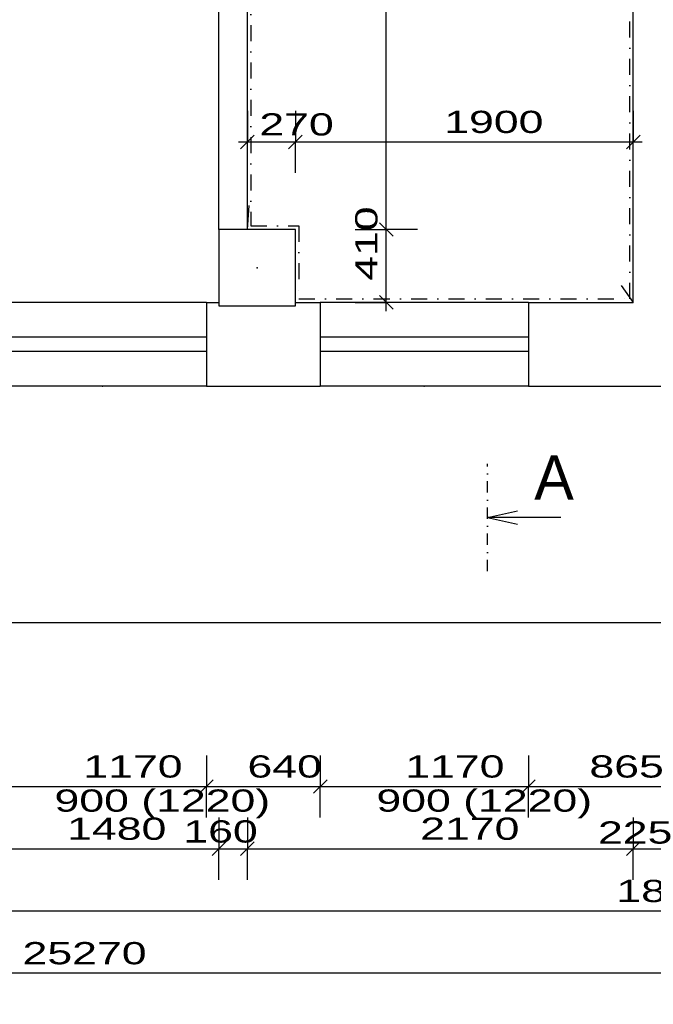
# Model space of a CAD drawing. Extents: x -196363 to 398972, y -489949 to -260582.
# Tile 27 of 256: x 27293 to 30856, y -390600 to -385063. Entities that reach past the tile are written whole.
import ezdxf

# ---------------------------------------------------------------- set-up
doc = ezdxf.new("R2010")
doc.units = 0
doc.header["$MEASUREMENT"] = 0
doc.linetypes.add('DOTDASH', pattern=[1, 0.3, -0.2, 0, -0.2, 0.3])
for name, color, linetype in [('koty', 1, 'Continuous'), ('noszdiv', 1, 'Continuous'), ('obklady', 14, 'Continuous'), ('okna', 2, 'Continuous')]:
    doc.layers.add(name, color=color, linetype=linetype)
doc.styles.add('SPIRITTXTSTYLE1', font='ROMAN')
doc.linetypes.add('CERCH2', pattern='A,0,-1,[17,dur+dsp vaclavov.shx,S=0.003401,R=0,X=-1,Y=0],0', length=1)
doc.dimstyles.new('SPIRITSTYLE19', dxfattribs={"dimtxt": 125, "dimasz": 12.7, "dimexe": 175, "dimexo": 3307.057129, "dimgap": 50, "dimtad": 1, "dimdec": 3, "dimzin": 0, "dimdsep": 46, "dimlunit": 7, "dimtxsty": 'SPIRITTXTSTYLE1', "dimblk1": '_TICKMARKS19', "dimblk2": '_TICKMARKS19', "dimsah": 1, "dimcen": 0.09, "dimdle": 50, "dimclrd": 1, "dimclre": 1, "dimclrt": 1, "dimadec": 0, "dimazin": 0, "dimtfac": 1, "dimtdec": 4, "dimtofl": 0, "dimtmove": 1, "dimatfit": 0, "dimfxl": 0, "dimtolj": 1, "dimtzin": 0, "dimarcsym": 0})
doc.dimstyles.new('SPIRITSTYLE20', dxfattribs={"dimtxt": 125, "dimasz": 12.7, "dimexe": 175, "dimexo": 2897.060547, "dimgap": 50, "dimtad": 1, "dimdec": 3, "dimzin": 0, "dimdsep": 46, "dimlunit": 7, "dimtxsty": 'SPIRITTXTSTYLE1', "dimblk1": '_TICKMARKS20', "dimblk2": '_TICKMARKS20', "dimsah": 1, "dimcen": 0.09, "dimdle": 50, "dimclrd": 1, "dimclre": 1, "dimclrt": 1, "dimadec": 0, "dimazin": 0, "dimtfac": 1, "dimtdec": 4, "dimtofl": 0, "dimtmove": 1, "dimatfit": 0, "dimfxl": 0, "dimtolj": 1, "dimtzin": 0, "dimarcsym": 0})
doc.dimstyles.new('SPIRITSTYLE23', dxfattribs={"dimtxt": 125, "dimasz": 12.7, "dimexe": 175, "dimexo": 3127.049561, "dimgap": 50, "dimtad": 1, "dimdec": 3, "dimzin": 0, "dimdsep": 46, "dimlunit": 7, "dimtxsty": 'SPIRITTXTSTYLE1', "dimblk1": '_TICKMARKS23', "dimblk2": '_TICKMARKS23', "dimsah": 1, "dimcen": 0.09, "dimdle": 50, "dimclrd": 1, "dimclre": 1, "dimclrt": 1, "dimadec": 0, "dimazin": 0, "dimtfac": 1, "dimtdec": 4, "dimtofl": 0, "dimtmove": 1, "dimatfit": 0, "dimfxl": 0, "dimtolj": 1, "dimtzin": 0, "dimarcsym": 0})
doc.dimstyles.new('SPIRITSTYLE24', dxfattribs={"dimtxt": 125, "dimasz": 12.7, "dimexe": 175, "dimexo": 2777.05542, "dimgap": 50, "dimtad": 1, "dimdec": 3, "dimzin": 0, "dimdsep": 46, "dimlunit": 7, "dimtxsty": 'SPIRITTXTSTYLE1', "dimblk1": '_TICKMARKS24', "dimblk2": '_TICKMARKS24', "dimsah": 1, "dimcen": 0.09, "dimdle": 50, "dimclrd": 1, "dimclre": 1, "dimclrt": 1, "dimadec": 0, "dimazin": 0, "dimtfac": 1, "dimtdec": 4, "dimtofl": 0, "dimtmove": 1, "dimatfit": 0, "dimfxl": 0, "dimtolj": 1, "dimtzin": 0, "dimarcsym": 0})
doc.dimstyles.new('SPIRITSTYLE25', dxfattribs={"dimtxt": 125, "dimasz": 12.7, "dimexe": 175, "dimexo": 2077.067139, "dimgap": 50, "dimtad": 1, "dimdec": 3, "dimzin": 0, "dimdsep": 46, "dimlunit": 7, "dimtxsty": 'SPIRITTXTSTYLE1', "dimblk1": '_TICKMARKS25', "dimblk2": '_TICKMARKS25', "dimsah": 1, "dimcen": 0.09, "dimdle": 50, "dimclrd": 1, "dimclre": 1, "dimclrt": 1, "dimadec": 0, "dimazin": 0, "dimtfac": 1, "dimtdec": 4, "dimtofl": 0, "dimtmove": 1, "dimatfit": 0, "dimfxl": 0, "dimtolj": 1, "dimtzin": 0, "dimarcsym": 0})
doc.dimstyles.new('SPIRITSTYLE26', dxfattribs={"dimtxt": 125, "dimasz": 12.7, "dimexe": 175, "dimexo": -175, "dimgap": 50, "dimtad": 1, "dimdec": 3, "dimzin": 0, "dimdsep": 46, "dimlunit": 7, "dimtxsty": 'SPIRITTXTSTYLE1', "dimblk1": '_TICKMARKS26', "dimblk2": '_TICKMARKS26', "dimsah": 1, "dimcen": 0.09, "dimdle": 50, "dimclrd": 1, "dimclre": 1, "dimclrt": 1, "dimadec": 0, "dimazin": 0, "dimtfac": 1, "dimtdec": 4, "dimtofl": 0, "dimtmove": 1, "dimatfit": 0, "dimfxl": 0, "dimtolj": 1, "dimtzin": 0, "dimarcsym": 0})
doc.dimstyles.new('SPIRITSTYLE93', dxfattribs={"dimtxt": 125, "dimasz": 12.7, "dimexe": 175, "dimexo": 317.819519, "dimgap": 50, "dimtad": 1, "dimdec": 3, "dimzin": 0, "dimdsep": 46, "dimlunit": 7, "dimtxsty": 'SPIRITTXTSTYLE1', "dimblk1": '_TICKMARKS93', "dimblk2": '_TICKMARKS93', "dimsah": 1, "dimcen": 0.09, "dimdle": 50, "dimclrd": 1, "dimclre": 1, "dimclrt": 1, "dimadec": 0, "dimazin": 0, "dimtfac": 1, "dimtdec": 4, "dimtofl": 0, "dimtmove": 1, "dimatfit": 0, "dimfxl": 0, "dimtolj": 1, "dimtzin": 0, "dimarcsym": 0})
doc.dimstyles.new('SPIRITSTYLE94', dxfattribs={"dimtxt": 125, "dimasz": 12.7, "dimexe": 175, "dimexo": 336.361023, "dimgap": 50, "dimtad": 1, "dimdec": 3, "dimzin": 0, "dimdsep": 46, "dimlunit": 7, "dimtxsty": 'SPIRITTXTSTYLE1', "dimblk1": '_TICKMARKS94', "dimblk2": '_TICKMARKS94', "dimsah": 1, "dimcen": 0.09, "dimdle": 50, "dimclrd": 1, "dimclre": 1, "dimclrt": 1, "dimadec": 0, "dimazin": 0, "dimtfac": 1, "dimtdec": 4, "dimtofl": 0, "dimtmove": 1, "dimatfit": 0, "dimfxl": 0, "dimtolj": 1, "dimtzin": 0, "dimarcsym": 0})

# ---------------------------------------------------------------- blocks, each defined once
blk = doc.blocks.new('_TICKMARKS20')
at = {"color": 1, "linetype": 'Continuous'}
blk.add_line((-3, -3), (3, 3), dxfattribs=at)
blk = doc.blocks.new('*D22')
at = {"color": 1, "linetype": 'Continuous', "ltscale": 300}
for p, q in [((26933, -389549.9, 1723.8), (26933, -389724.9, 1723.8)), ((28413, -389549.9, 1723.8), (28413, -389724.9, 1723.8)), ((26883, -389724.9, 1723.8), (28463, -389724.9, 1723.8)), ((26933, -389899.9, 1723.8), (26933, -389724.9, 1723.8)), ((28413, -389899.9, 1723.8), (28413, -389724.9, 1723.8))]:
    blk.add_line(p, q, dxfattribs=at)
at = {"color": 1, "linetype": 'Continuous', "ltscale": 300, "xscale": 12.69999980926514, "yscale": 12.69999980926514, "zscale": 12.69999980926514, "rotation": 180.0000050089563}
blk.add_blockref('_TICKMARKS20', (26933, -389724.9, 1723.8), dxfattribs=at)
at = {"color": 1, "linetype": 'Continuous', "ltscale": 300, "xscale": 12.69999980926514, "yscale": 12.69999980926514, "zscale": 12.69999980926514}
blk.add_blockref('_TICKMARKS20', (28413, -389724.9, 1723.8), dxfattribs=at)
at = {"color": 1, "linetype": 'Continuous', "ltscale": 300, "style": 'SPIRITTXTSTYLE1', "width": 1.5}
blk.add_text('1480', height=125, dxfattribs=at).set_placement((27559.9, -389674.9, 1723.8))
blk = doc.blocks.new('_TICKMARKS19')
at = {"color": 1, "linetype": 'Continuous'}
blk.add_line((-3, -3), (3, 3), dxfattribs=at)
blk = doc.blocks.new('*D23')
at = {"color": 1, "linetype": 'Continuous', "ltscale": 300}
for p, q in [((28413, -389549.9375, 1723.800049), (28413, -389724.9375, 1723.800049)), ((28573.015625, -389549.9375, 1723.800049), (28573.015625, -389724.9375, 1723.800049)), ((28363, -389724.9375, 1723.800049), (28623.015625, -389724.9375, 1723.800049)), ((28413, -389899.9375, 1723.800049), (28413, -389724.9375, 1723.800049)), ((28573.015625, -389899.9375, 1723.800049), (28573.015625, -389724.9375, 1723.800049))]:
    blk.add_line(p, q, dxfattribs=at)
at = {"color": 1, "linetype": 'Continuous', "ltscale": 300, "xscale": 12.69999980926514, "yscale": 12.69999980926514, "zscale": 12.69999980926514, "rotation": 180.0000050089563}
blk.add_blockref('_TICKMARKS19', (28413, -389724.9375, 1723.800049), dxfattribs=at)
at = {"color": 1, "linetype": 'Continuous', "ltscale": 300, "xscale": 12.69999980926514, "yscale": 12.69999980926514, "zscale": 12.69999980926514}
blk.add_blockref('_TICKMARKS19', (28573.015625, -389724.9375, 1723.800049), dxfattribs=at)
at = {"color": 1, "linetype": 'Continuous', "ltscale": 300, "style": 'SPIRITTXTSTYLE1', "width": 1.5}
blk.add_text('160', height=125, dxfattribs=at).set_placement((28213.125, -389690.3125, 1723.800049))
blk = doc.blocks.new('*D24')
at = {"color": 1, "linetype": 'Continuous', "ltscale": 300}
for p, q in [((28573, -389549.9, 1723.8), (28573, -389724.9, 1723.8)), ((30743, -389549.9, 1723.8), (30743, -389724.9, 1723.8)), ((28523, -389724.9, 1723.8), (30793, -389724.9, 1723.8)), ((28573, -389899.9, 1723.8), (28573, -389724.9, 1723.8)), ((30743, -389899.9, 1723.8), (30743, -389724.9, 1723.8))]:
    blk.add_line(p, q, dxfattribs=at)
at = {"color": 1, "linetype": 'Continuous', "ltscale": 300, "xscale": 12.69999980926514, "yscale": 12.69999980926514, "zscale": 12.69999980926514, "rotation": 180.0000050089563}
blk.add_blockref('_TICKMARKS19', (28573, -389724.9, 1723.8), dxfattribs=at)
at = {"color": 1, "linetype": 'Continuous', "ltscale": 300, "xscale": 12.69999980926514, "yscale": 12.69999980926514, "zscale": 12.69999980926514}
blk.add_blockref('_TICKMARKS19', (30743, -389724.9, 1723.8), dxfattribs=at)
at = {"color": 1, "linetype": 'Continuous', "ltscale": 300, "style": 'SPIRITTXTSTYLE1', "width": 1.5}
blk.add_text('2170', height=125, dxfattribs=at).set_placement((29544.9, -389674.9, 1723.8))
blk = doc.blocks.new('*D25')
at = {"color": 1, "linetype": 'Continuous', "ltscale": 300}
for p, q in [((30743, -389549.9, 1723.8), (30743, -389724.9, 1723.8)), ((30968, -389549.9, 1723.8), (30968, -389724.9, 1723.8)), ((30693, -389724.9, 1723.8), (31018, -389724.9, 1723.8)), ((30743, -389899.9, 1723.8), (30743, -389724.9, 1723.8)), ((30968, -389899.9, 1723.8), (30968, -389724.9, 1723.8))]:
    blk.add_line(p, q, dxfattribs=at)
at = {"color": 1, "linetype": 'Continuous', "ltscale": 300, "xscale": 12.69999980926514, "yscale": 12.69999980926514, "zscale": 12.69999980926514, "rotation": 180.0000050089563}
blk.add_blockref('_TICKMARKS20', (30743, -389724.9, 1723.8), dxfattribs=at)
at = {"color": 1, "linetype": 'Continuous', "ltscale": 300, "xscale": 12.69999980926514, "yscale": 12.69999980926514, "zscale": 12.69999980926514}
blk.add_blockref('_TICKMARKS20', (30968, -389724.9, 1723.8), dxfattribs=at)
at = {"color": 1, "linetype": 'Continuous', "ltscale": 300, "style": 'SPIRITTXTSTYLE1', "width": 1.5}
blk.add_text('225', height=125, dxfattribs=at).set_placement((30544.5, -389696.3, 1723.8))
blk = doc.blocks.new('_TICKMARKS23')
at = {"color": 1, "linetype": 'Continuous'}
blk.add_line((-3, -3), (3, 3), dxfattribs=at)
blk = doc.blocks.new('*D32')
at = {"color": 1, "linetype": 'Continuous', "ltscale": 300}
for p, q in [((14823, -390249.9, 1723.8), (14823, -390424.9, 1723.8)), ((40093, -390249.9, 1723.8), (40093, -390424.9, 1723.8)), ((40143, -390424.9, 1723.8), (14773, -390424.9, 1723.8)), ((14823, -390599.9, 1723.8), (14823, -390424.9, 1723.8)), ((40093, -390599.9, 1723.8), (40093, -390424.9, 1723.8))]:
    blk.add_line(p, q, dxfattribs=at)
at = {"color": 1, "linetype": 'Continuous', "ltscale": 300, "xscale": 12.69999980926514, "yscale": 12.69999980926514, "zscale": 12.69999980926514}
for p, rotation in [((14823, -390424.9, 1723.8), 180.0000050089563), ((40093, -390424.9, 1723.8), 360.0000100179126)]:
    blk.add_blockref('_TICKMARKS23', p, dxfattribs=dict(at, rotation=rotation))
at = {"color": 1, "linetype": 'Continuous', "ltscale": 300, "style": 'SPIRITTXTSTYLE1', "width": 1.5}
blk.add_text('25270', height=125, rotation=360, dxfattribs=at).set_placement((27309.2, -390374.9, 1723.8))
blk = doc.blocks.new('_TICKMARKS24')
at = {"color": 1, "linetype": 'Continuous'}
blk.add_line((-3, -3), (3, 3), dxfattribs=at)
blk = doc.blocks.new('*D35')
at = {"color": 1, "linetype": 'Continuous', "ltscale": 300}
for p, q in [((21488, -389899.9, 1723.8), (21488, -390074.9, 1723.8)), ((40093, -389899.9, 1723.8), (40093, -390074.9, 1723.8)), ((21438, -390074.9, 1723.8), (40143, -390074.9, 1723.8)), ((21488, -390249.9, 1723.8), (21488, -390074.9, 1723.8)), ((40093, -390249.9, 1723.8), (40093, -390074.9, 1723.8))]:
    blk.add_line(p, q, dxfattribs=at)
at = {"color": 1, "linetype": 'Continuous', "ltscale": 300, "xscale": 12.69999980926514, "yscale": 12.69999980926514, "zscale": 12.69999980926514, "rotation": 180.0000050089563}
blk.add_blockref('_TICKMARKS24', (21488, -390074.9, 1723.8), dxfattribs=at)
at = {"color": 1, "linetype": 'Continuous', "ltscale": 300, "xscale": 12.69999980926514, "yscale": 12.69999980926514, "zscale": 12.69999980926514}
blk.add_blockref('_TICKMARKS24', (40093, -390074.9, 1723.8), dxfattribs=at)
at = {"color": 1, "linetype": 'Continuous', "ltscale": 300, "style": 'SPIRITTXTSTYLE1', "width": 1.5}
blk.add_text('18605', height=125, dxfattribs=at).set_placement((30647.6, -390024.9, 1723.8))
blk = doc.blocks.new('_TICKMARKS25')
at = {"color": 1, "linetype": 'Continuous'}
blk.add_line((-3, -3), (3, 3), dxfattribs=at)
blk = doc.blocks.new('*D47')
at = {"color": 1, "linetype": 'Continuous', "ltscale": 300}
for p, q in [((27173, -389199.9, 1723.8), (27173, -389374.9, 1723.8)), ((28343, -389199.9, 1723.8), (28343, -389374.9, 1723.8)), ((27123, -389374.9, 1723.8), (28393, -389374.9, 1723.8)), ((27173, -389549.9, 1723.8), (27173, -389374.9, 1723.8)), ((28343, -389549.9, 1723.8), (28343, -389374.9, 1723.8))]:
    blk.add_line(p, q, dxfattribs=at)
at = {"color": 1, "linetype": 'Continuous', "ltscale": 300, "xscale": 12.69999980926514, "yscale": 12.69999980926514, "zscale": 12.69999980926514, "rotation": 180.0000050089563}
blk.add_blockref('_TICKMARKS25', (27173, -389374.9, 1723.8), dxfattribs=at)
at = {"color": 1, "linetype": 'Continuous', "ltscale": 300, "xscale": 12.69999980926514, "yscale": 12.69999980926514, "zscale": 12.69999980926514}
blk.add_blockref('_TICKMARKS25', (28343, -389374.9, 1723.8), dxfattribs=at)
at = {"color": 1, "linetype": 'Continuous', "ltscale": 300, "style": 'SPIRITTXTSTYLE1', "width": 1.5}
blk.add_text('1170', height=125, dxfattribs=at).set_placement((27650.9, -389324.9, 1723.8))
blk = doc.blocks.new('*D48')
at = {"color": 1, "linetype": 'Continuous', "ltscale": 300}
for p, q in [((28343, -389199.9, 1723.8), (28343, -389374.9, 1723.8)), ((28983, -389199.9, 1723.8), (28983, -389374.9, 1723.8)), ((28293, -389374.9, 1723.8), (29033, -389374.9, 1723.8)), ((28343, -389549.9, 1723.8), (28343, -389374.9, 1723.8)), ((28983, -389549.9, 1723.8), (28983, -389374.9, 1723.8))]:
    blk.add_line(p, q, dxfattribs=at)
at = {"color": 1, "linetype": 'Continuous', "ltscale": 300, "xscale": 12.69999980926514, "yscale": 12.69999980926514, "zscale": 12.69999980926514, "rotation": 180.0000050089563}
blk.add_blockref('_TICKMARKS25', (28343, -389374.9, 1723.8), dxfattribs=at)
at = {"color": 1, "linetype": 'Continuous', "ltscale": 300, "xscale": 12.69999980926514, "yscale": 12.69999980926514, "zscale": 12.69999980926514}
blk.add_blockref('_TICKMARKS25', (28983, -389374.9, 1723.8), dxfattribs=at)
at = {"color": 1, "linetype": 'Continuous', "ltscale": 300, "style": 'SPIRITTXTSTYLE1', "width": 1.5}
blk.add_text('640', height=125, dxfattribs=at).set_placement((28573.7, -389324.9, 1723.8))
blk = doc.blocks.new('*D49')
at = {"color": 1, "linetype": 'Continuous', "ltscale": 300}
for p, q in [((28983, -389199.9, 1723.8), (28983, -389374.9, 1723.8)), ((30153, -389199.9, 1723.8), (30153, -389374.9, 1723.8)), ((28933, -389374.9, 1723.8), (30203, -389374.9, 1723.8)), ((28983, -389549.9, 1723.8), (28983, -389374.9, 1723.8)), ((30153, -389549.9, 1723.8), (30153, -389374.9, 1723.8))]:
    blk.add_line(p, q, dxfattribs=at)
at = {"color": 1, "linetype": 'Continuous', "ltscale": 300, "xscale": 12.69999980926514, "yscale": 12.69999980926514, "zscale": 12.69999980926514, "rotation": 180.0000050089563}
blk.add_blockref('_TICKMARKS25', (28983, -389374.9, 1723.8), dxfattribs=at)
at = {"color": 1, "linetype": 'Continuous', "ltscale": 300, "xscale": 12.69999980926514, "yscale": 12.69999980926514, "zscale": 12.69999980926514}
blk.add_blockref('_TICKMARKS25', (30153, -389374.9, 1723.8), dxfattribs=at)
at = {"color": 1, "linetype": 'Continuous', "ltscale": 300, "style": 'SPIRITTXTSTYLE1', "width": 1.5}
blk.add_text('1170', height=125, dxfattribs=at).set_placement((29460.9, -389324.9, 1723.8))
blk = doc.blocks.new('*D50')
at = {"color": 1, "linetype": 'Continuous', "ltscale": 300}
for p, q in [((30153, -389199.9, 1723.8), (30153, -389374.9, 1723.8)), ((31018, -389199.9, 1723.8), (31018, -389374.9, 1723.8)), ((30103, -389374.9, 1723.8), (31068, -389374.9, 1723.8)), ((30153, -389549.9, 1723.8), (30153, -389374.9, 1723.8)), ((31018, -389549.9, 1723.8), (31018, -389374.9, 1723.8))]:
    blk.add_line(p, q, dxfattribs=at)
at = {"color": 1, "linetype": 'Continuous', "ltscale": 300, "xscale": 12.69999980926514, "yscale": 12.69999980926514, "zscale": 12.69999980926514, "rotation": 180.0000050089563}
blk.add_blockref('_TICKMARKS25', (30153, -389374.9, 1723.8), dxfattribs=at)
at = {"color": 1, "linetype": 'Continuous', "ltscale": 300, "xscale": 12.69999980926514, "yscale": 12.69999980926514, "zscale": 12.69999980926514}
blk.add_blockref('_TICKMARKS25', (31018, -389374.9, 1723.8), dxfattribs=at)
at = {"color": 1, "linetype": 'Continuous', "ltscale": 300, "style": 'SPIRITTXTSTYLE1', "width": 1.5}
blk.add_text('865', height=125, dxfattribs=at).set_placement((30496.2, -389324.9, 1723.8))
blk = doc.blocks.new('_TICKMARKS93')
at = {"color": 1, "linetype": 'Continuous'}
blk.add_line((-3, -3), (3, 3), dxfattribs=at)
blk = doc.blocks.new('*D205')
at = {"color": 1, "linetype": 'Continuous', "ltscale": 300}
for p, q in [((28573, -385575.1, 1723.8), (28573, -385750.1, 1723.8)), ((28843, -385575.1, 1723.8), (28843, -385750.1, 1723.8)), ((28523, -385750.1, 1723.8), (28893, -385750.1, 1723.8)), ((28573, -385925, 1723.8), (28573, -385750.1, 1723.8)), ((28843, -385925, 1723.8), (28843, -385750.1, 1723.8))]:
    blk.add_line(p, q, dxfattribs=at)
at = {"color": 1, "linetype": 'Continuous', "ltscale": 300, "xscale": 12.69999980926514, "yscale": 12.69999980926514, "zscale": 12.69999980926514, "rotation": 180.0000050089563}
blk.add_blockref('_TICKMARKS93', (28573, -385750.1, 1723.8), dxfattribs=at)
at = {"color": 1, "linetype": 'Continuous', "ltscale": 300, "xscale": 12.69999980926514, "yscale": 12.69999980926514, "zscale": 12.69999980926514}
blk.add_blockref('_TICKMARKS93', (28843, -385750.1, 1723.8), dxfattribs=at)
at = {"color": 1, "linetype": 'Continuous', "ltscale": 300, "style": 'SPIRITTXTSTYLE1', "width": 1.5}
blk.add_text('270', height=125, dxfattribs=at).set_placement((28640.4, -385714.1, 1723.8))
blk = doc.blocks.new('*D206')
at = {"color": 1, "linetype": 'Continuous', "ltscale": 300}
for p, q in [((28843, -385575.1, 1723.8), (28843, -385750.1, 1723.8)), ((30743, -385575.1, 1723.8), (30743, -385750.1, 1723.8)), ((28793, -385750.1, 1723.8), (30793, -385750.1, 1723.8)), ((28843, -385925, 1723.8), (28843, -385750.1, 1723.8)), ((30743, -385925, 1723.8), (30743, -385750.1, 1723.8))]:
    blk.add_line(p, q, dxfattribs=at)
at = {"color": 1, "linetype": 'Continuous', "ltscale": 300, "xscale": 12.69999980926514, "yscale": 12.69999980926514, "zscale": 12.69999980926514, "rotation": 180.0000050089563}
blk.add_blockref('_TICKMARKS93', (28843, -385750.1, 1723.8), dxfattribs=at)
at = {"color": 1, "linetype": 'Continuous', "ltscale": 300, "xscale": 12.69999980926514, "yscale": 12.69999980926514, "zscale": 12.69999980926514}
blk.add_blockref('_TICKMARKS93', (30743, -385750.1, 1723.8), dxfattribs=at)
at = {"color": 1, "linetype": 'Continuous', "ltscale": 300, "style": 'SPIRITTXTSTYLE1', "width": 1.5}
blk.add_text('1900', height=125, dxfattribs=at).set_placement((29679.9, -385700.1, 1723.8))
blk = doc.blocks.new('_TICKMARKS94')
at = {"color": 1, "linetype": 'Continuous'}
blk.add_line((-3, -3), (3, 3), dxfattribs=at)
blk = doc.blocks.new('*D209')
at = {"color": 1, "linetype": 'Continuous', "ltscale": 300}
for p, q in [((29354.375, -386702.875, 1723.8), (29354.375, -386192.875, 1723.8)), ((29179.375, -386242.875, 1723.8), (29354.375, -386242.875, 1723.8)), ((29529.375, -386242.875, 1723.8), (29354.375, -386242.875, 1723.8)), ((29179.375, -386652.875, 1723.8), (29354.375, -386652.875, 1723.8)), ((29529.375, -386652.875, 1723.8), (29354.375, -386652.875, 1723.8))]:
    blk.add_line(p, q, dxfattribs=at)
at = {"color": 1, "linetype": 'Continuous', "ltscale": 300, "xscale": 12.69999980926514, "yscale": 12.69999980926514, "zscale": 12.69999980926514}
for p, rotation in [((29354.375, -386242.875, 1723.8), 90.00000250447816), ((29354.375, -386652.875, 1723.8), 270.0000006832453)]:
    blk.add_blockref('_TICKMARKS94', p, dxfattribs=dict(at, rotation=rotation))
at = {"color": 1, "linetype": 'Continuous', "ltscale": 300, "style": 'SPIRITTXTSTYLE1', "width": 1.5}
blk.add_text('410', height=125, rotation=90.0000025, dxfattribs=at).set_placement((29304.375, -386531.1875, 1723.8))
blk = doc.blocks.new('_TICKMARKS26')
at = {"color": 1, "linetype": 'Continuous'}
blk.add_line((-3, -3), (3, 3), dxfattribs=at)
blk = doc.blocks.new('*D210')
at = {"color": 1, "linetype": 'Continuous', "ltscale": 300}
for p, q in [((29354.375, -386292.875, 1723.80005), (29354.375, -382252.875, 1723.80005)), ((29179.375, -382302.875, 1723.80005), (29354.375, -382302.875, 1723.80005)), ((29529.375, -382302.875, 1723.80005), (29354.375, -382302.875, 1723.80005)), ((29179.375, -386242.875, 1723.80005), (29354.375, -386242.875, 1723.80005)), ((29529.375, -386242.875, 1723.80005), (29354.375, -386242.875, 1723.80005))]:
    blk.add_line(p, q, dxfattribs=at)
at = {"color": 1, "linetype": 'Continuous', "ltscale": 300, "xscale": 12.69999980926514, "yscale": 12.69999980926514, "zscale": 12.69999980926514}
for p, rotation in [((29354.375, -382302.875, 1723.80005), 90.00000250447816), ((29354.375, -386242.875, 1723.80005), 270.0000006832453)]:
    blk.add_blockref('_TICKMARKS26', p, dxfattribs=dict(at, rotation=rotation))
at = {"color": 1, "linetype": 'Continuous', "ltscale": 300, "style": 'SPIRITTXTSTYLE1', "width": 1.5}
blk.add_text('3940', height=125, rotation=90.0000025, dxfattribs=at).set_placement((29304.375, -384391.90625, 1723.80005))

msp = doc.modelspace()

# ---------------------------------------------------------------- linework, layer by layer
at = {"layer": 'noszdiv', "color": 1, "linetype": 'Continuous', "ltscale": 300}
for p, q in [((30743.00391, -386652.875, 2623.80005), (30743.00391, -382302.875, 2623.80005)), ((28413, -386242.875, 2623.80005), (28413, -383222.875, 2623.80005)), ((28573.01562, -386242.875, 2623.80005), (28573.01562, -383222.875, 2623.80005)), ((28573.01562, -386242.875, 2623.80005), (28413, -386242.875, 2623.80005)), ((28413, -386242.875, 2623.80005), (28413, -386652.875, 2623.80005)), ((28843.01562, -386242.875, 2623.80005), (28573.01562, -386242.875, 2623.80005)), ((28843.01562, -386652.875, 2623.80005), (28843.01562, -386242.875, 2623.80005)), ((28343.00195, -386652.875, 2623.80005), (28413, -386652.875, 2623.80005)), ((28343.00195, -386652.875, 2623.80005), (28343.00195, -387122.875, 2623.80005)), ((28413, -386652.875, 2623.80005), (28413, -386672.84375, 2623.80005)), ((28413, -386672.84375, 2623.80005), (28843.01562, -386672.84375, 2623.80005)), ((28843.01562, -386672.84375, 2623.80005), (28843.01562, -386652.875, 2623.80005)), ((28843.01562, -386652.875, 2623.80005), (28983.01172, -386652.875, 2623.80005)), ((28983.01172, -386652.875, 2623.80005), (28983.01172, -387122.875, 2623.80005)), ((30153, -386652.875, 2623.80005), (30743.00391, -386652.875, 2623.80005)), ((30153, -386652.875, 2623.80005), (30153, -387122.875, 2623.80005)), ((28343.00195, -387122.875, 2623.80005), (28983.01172, -387122.875, 2623.80005)), ((30153, -387122.875, 2623.80005), (31018.01367, -387122.875, 2623.80005))]:
    msp.add_line(p, q, dxfattribs=at)
at = {"layer": 'noszdiv', "color": 1, "linetype": 'DOTDASH', "ltscale": 210}
msp.add_line((29924.07812, -388163.21875), (29924.07812, -387560.625), dxfattribs=at)
at = {"layer": 'noszdiv', "color": 1, "linetype": 'Continuous', "ltscale": 304.799988}
for p, q in [((29924.07812, -387861.90625), (30092.11719, -387824.21875)), ((30335.20312, -387861.90625), (29924.07812, -387861.90625)), ((29924.07812, -387861.90625), (30092.11719, -387899.625))]:
    msp.add_line(p, q, dxfattribs=at)
at = {"layer": 'noszdiv', "color": 1, "linetype": 'CERCH2', "ltscale": 300}
msp.add_line((14673.01465, -388452.875, 2623.80005), (40243, -388452.875, 2623.80005), dxfattribs=at)
at = {"layer": 'noszdiv', "color": 1, "linetype": 'Continuous', "ltscale": 300}
msp.add_point((28628.00781, -386457.84375, 2623.80005), dxfattribs=at)
at = {"layer": 'obklady', "color": 14, "linetype": 'DOTDASH', "ltscale": 300}
for p, q in [((30723, -386632.875, 4347.59961), (30723, -382322.875, 4347.59961)), ((28593.02148, -383202.875, 4347.59961), (28593.02148, -386222.875, 4347.59961)), ((28593.02148, -386222.875, 4347.59961), (28863.01953, -386222.875, 4347.59961)), ((28863.01953, -386222.875, 4347.59961), (28863.01953, -386632.875, 4347.59961)), ((28863.01953, -386632.875, 4347.59961), (30723, -386632.875, 4347.59961))]:
    msp.add_line(p, q, dxfattribs=at)
at = {"layer": 'obklady', "color": 14, "linetype": 'Continuous', "ltscale": 300}
for p, q in [((28573.01562, -386242.875, 4347.59961), (28582.49023, -386108.25, 4347.59961)), ((30674.2832, -386558.3125, 4347.59961), (30743.00391, -386652.875, 4347.59961))]:
    msp.add_line(p, q, dxfattribs=at)
at = {"layer": 'okna', "color": 7, "linetype": 'Continuous', "ltscale": 300}
for p, q in [((28343.00195, -386652.875, 5171.3999), (27173.01367, -386652.875, 5171.3999)), ((30153, -386652.875, 5171.3999), (28983.01172, -386652.875, 5171.3999)), ((28343.00195, -386847.84375, 5247.6001), (27173.01367, -386847.84375, 5247.6001)), ((30153, -386847.84375, 5247.6001), (28983.01172, -386847.84375, 5247.6001)), ((28343.00195, -386927.875, 5247.6001), (27173.01367, -386927.875, 5247.6001)), ((30153, -386927.875, 5247.6001), (28983.01172, -386927.875, 5247.6001)), ((28343.00195, -387122.875, 5171.3999), (27173.01367, -387122.875, 5171.3999)), ((30153, -387122.875, 5171.3999), (28983.01172, -387122.875, 5171.3999))]:
    msp.add_line(p, q, dxfattribs=at)
for p in [(27758.00781, -387122.875, 4347.59961), (29568.00586, -387122.875, 4347.59961)]:
    msp.add_point(p, dxfattribs=at)

# ---------------------------------------------------------------- texts
at = {"layer": 'koty', "color": 1, "linetype": 'Continuous', "ltscale": 300, "style": 'SPIRITTXTSTYLE1', "width": 1.5}
for p in [(27488.66602, -389516.71875, 1723.80005), (29298.66406, -389516.71875, 1723.80005)]:
    msp.add_text('900 (1220)', height=125, dxfattribs=at).set_placement(p)
at = {"layer": 'noszdiv', "color": 1, "linetype": 'Continuous', "ltscale": 304.799988, "style": 'SPIRITTXTSTYLE1'}
msp.add_text('A', height=250, dxfattribs=at).set_placement((30185.80469, -387762.8125))

# ---------------------------------------------------------------- dimensions: what is measured, and where the dimension line sits
at = {"layer": 'koty', "color": 1, "linetype": 'Continuous', "ltscale": 300}
for base, p1, p2, dimstyle, picture, middle in [((29354.375, -386242.875, 1723.80005), (29354.375, -386242.875, 1723.80005), (29354.375, -382302.875, 1723.80005), 'SPIRITSTYLE26', '*D210', (29354.375, -384272.875, 1723.80005)), ((29354.375, -386652.875, 1723.80005), (28843.01562, -386652.875, 1723.80005), (28843.01562, -386242.875, 1723.80005), 'SPIRITSTYLE94', '*D209', (29354.375, -386447.84375, 1723.80005))]:
    dim = msp.add_linear_dim(base=base, p1=p1, p2=p2, angle=90.0000025, dimstyle=dimstyle, dxfattribs=at)
    dim.commit()
    dim.dimension.update_dxf_attribs({"geometry": picture, "text_midpoint": middle})
for base, p1, p2, dimstyle, picture, middle in [((28573.01562, -385750.0625, 1723.80005), (28573.01562, -386242.875, 1723.80005), (28843.01562, -386242.875, 1723.80005), 'SPIRITSTYLE93', '*D205', (28783.26562, -385714.09375)), ((28413, -389724.9375, 1723.80005), (28413, -386242.875, 1723.80005), (28573.01562, -386242.875, 1723.80005), 'SPIRITSTYLE19', '*D23', (28361.93359, -389690.3125)), ((30743.00391, -389724.9375, 1723.80005), (30743.00391, -386652.875, 1723.80005), (30968.00781, -386652.875, 1723.80005), 'SPIRITSTYLE20', '*D25', (30687.33594, -389696.28125))]:
    dim = msp.add_linear_dim(base=base, p1=p1, p2=p2, dimstyle=dimstyle, dxfattribs=at)
    dim.commit()
    dim.dimension.update_dxf_attribs({"geometry": picture, "text_midpoint": middle, "dimtype": 160})
for base, p1, p2, dimstyle, picture, middle in [((28843.01562, -385750.0625, 1723.80005), (28843.01562, -386242.875, 1723.80005), (30743.00391, -386242.875, 1723.80005), 'SPIRITSTYLE93', '*D206', (29793.00977, -385750.0625, 1723.80005)), ((28573.01562, -389724.9375, 1723.80005), (28573.01562, -386242.875, 1723.80005), (30743.00391, -386242.875, 1723.80005), 'SPIRITSTYLE19', '*D24', (29658.00977, -389724.9375, 1723.80005)), ((26933.00391, -389724.9375, 1723.80005), (26933.00391, -386652.875, 1723.80005), (28413, -386652.875, 1723.80005), 'SPIRITSTYLE20', '*D22', (27673.00195, -389724.9375, 1723.80005)), ((40093.00781, -390424.90625, 1723.80005), (40093.00781, -387122.875, 1723.80005), (14823.00879, -387122.875, 1723.80005), 'SPIRITSTYLE23', '*D32', (27458.00781, -390424.90625, 1723.80005)), ((21488.00391, -390074.90625, 1723.80005), (21488.00391, -387122.875, 1723.80005), (40093.00781, -387122.875, 1723.80005), 'SPIRITSTYLE24', '*D35', (30790.50586, -390074.90625, 1723.80005)), ((27173.01367, -389374.9375, 1723.80005), (27173.01367, -387122.875, 1723.80005), (28343.00195, -387122.875, 1723.80005), 'SPIRITSTYLE25', '*D47', (27758.00781, -389374.9375, 1723.80005)), ((28343.00195, -389374.9375, 1723.80005), (28343.00195, -387122.875, 1723.80005), (28983.01172, -387122.875, 1723.80005), 'SPIRITSTYLE25', '*D48', (28663.00781, -389374.9375, 1723.80005)), ((28983.01172, -389374.9375, 1723.80005), (28983.01172, -387122.875, 1723.80005), (30153, -387122.875, 1723.80005), 'SPIRITSTYLE25', '*D49', (29568.00586, -389374.9375, 1723.80005)), ((30153, -389374.9375, 1723.80005), (30153, -387122.875, 1723.80005), (31018.01367, -387122.875, 1723.80005), 'SPIRITSTYLE25', '*D50', (30585.50781, -389374.9375, 1723.80005))]:
    dim = msp.add_linear_dim(base=base, p1=p1, p2=p2, dimstyle=dimstyle, dxfattribs=at)
    dim.commit()
    dim.dimension.update_dxf_attribs({"geometry": picture, "text_midpoint": middle})

doc.saveas('drawing.dxf')
